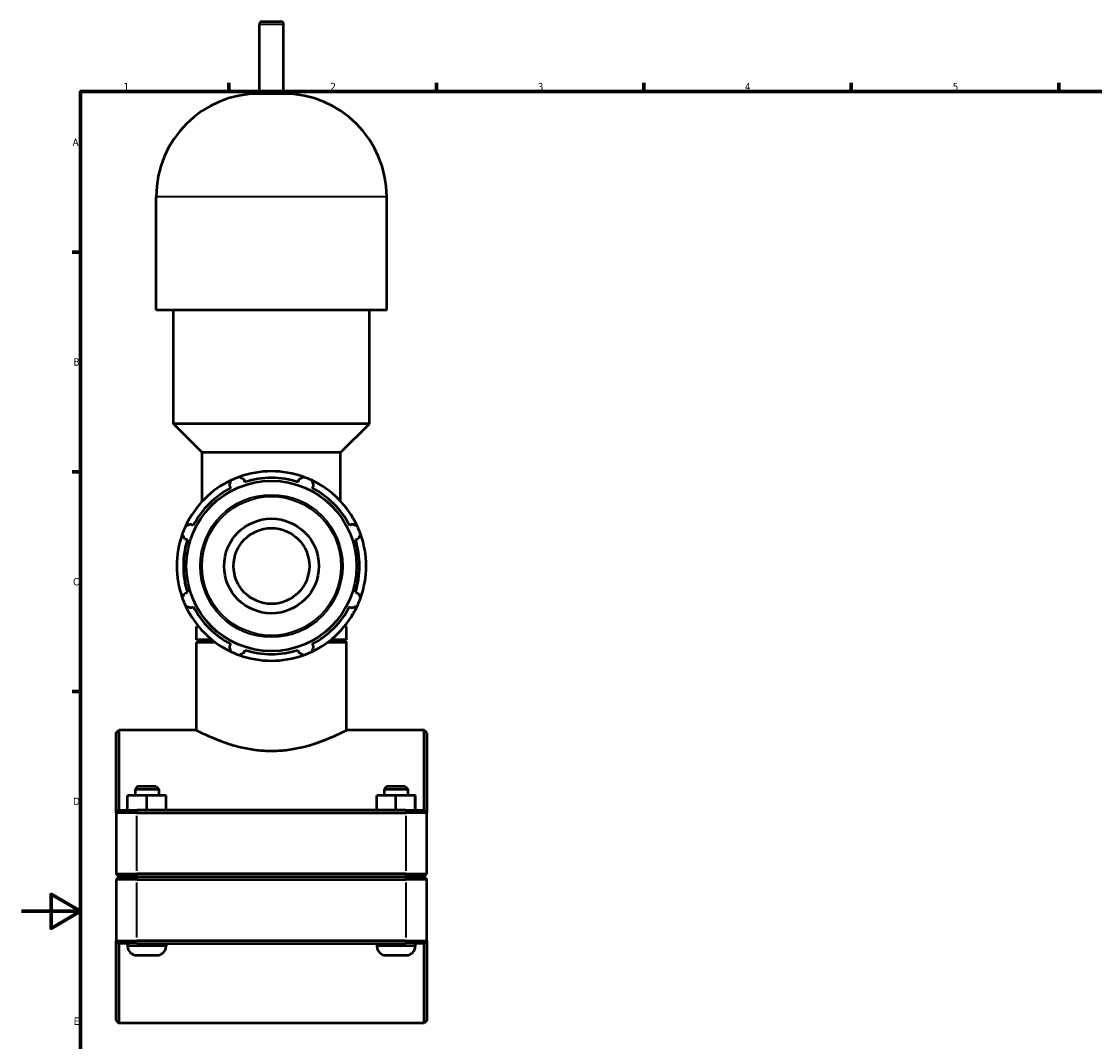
# Model space of a CAD drawing. Header units: millimetres. Extents: x 0 to 1021, y -20 to 1487.
# Tile 2 of 7: x 0 to 363, y 253 to 598. Entities that reach past the tile are written whole.
import ezdxf

# ---------------------------------------------------------------- set-up
doc = ezdxf.new("R2010")
doc.units = ezdxf.units.MM
for name, color, linetype, lineweight in [('Border (ISO)', 7, 'Continuous', 70), ('Visible (ISO)', 7, 'Continuous', 50), ('Visible Narrow (ISO)', 7, 'Continuous', 35)]:
    doc.layers.add(name, color=color, linetype=linetype, lineweight=lineweight)
doc.styles.add('Note Text (ISO)', font='tahoma.ttf')

# ---------------------------------------------------------------- blocks, each defined once
blk = doc.blocks.new('Borders Default Border')
at = {"layer": 'Border (ISO)'}
for p, q in [((70.08, 574), (70.08, 576.9)), ((140.17, 574), (140.17, 576.9)), ((210.25, 574), (210.25, 576.9)), ((280.33, 574), (280.33, 576.9)), ((350.42, 574), (350.42, 576.9)), ((20, 519.75), (17.1, 519.75)), ((20, 445.5), (17.1, 445.5)), ((20, 371.25), (17.1, 371.25))]:
    blk.add_line(p, q, dxfattribs=at)
at = {"layer": 'Border (ISO)', "flags": 128}
for points in [[(20, 20), (20, 574), (821, 574), (821, 20), (20, 20)], [(0, 297), (20, 297), (10, 302.77), (10, 291.23), (20, 297)]]:
    blk.add_lwpolyline(points, dxfattribs=at)
at = {"layer": 'Border (ISO)', "color": 232, "true_color": 0xca0064, "char_height": 2.5, "attachment_point": 7, "style": 'Note Text (ISO)'}
for s, insert in [('1', (34.48, 574.4)), ('2', (104.37, 574.4)), ('3', (174.43, 574.35)), ('4', (244.42, 574.4)), ('5', (314.64, 574.35)), ('A', (17.29, 555.62)), ('B', (17.59, 481.38)), ('C', (17.43, 407.08)), ('D', (17.43, 332.88)), ('E', (17.64, 258.63))]:
    blk.add_mtext(s, dxfattribs=dict(at, insert=insert))

msp = doc.modelspace()

# ---------------------------------------------------------------- linework, layer by layer
at = {"layer": 'Visible (ISO)'}
for p, q in [((80.364, 573.277), (80.364, 596.677)), ((81.364, 597.677), (87.553, 597.677)), ((88.553, 573.277), (88.553, 596.677)), ((88.553, 573.277), (80.364, 573.277)), ((45.507, 500.077), (45.507, 538.42)), ((123.411, 500.077), (123.411, 538.42)), ((123.411, 500.077), (45.507, 500.077)), ((51.349, 461.735), (51.349, 500.077)), ((117.568, 461.735), (117.568, 500.077)), ((117.568, 461.735), (51.349, 461.735)), ((61.087, 451.997), (51.349, 461.735)), ((107.83, 451.997), (117.568, 461.735)), ((107.83, 451.997), (61.087, 451.997)), ((61.087, 435.536), (61.087, 451.997)), ((107.83, 435.536), (107.83, 451.997)), ((75.51, 442.06), (75.221, 442.976)), ((93.696, 442.976), (93.408, 442.06)), ((70.274, 440.926), (70.717, 440.075)), ((98.2, 440.075), (98.643, 440.926)), ((58.061, 427.419), (57.21, 427.862)), ((111.708, 427.862), (110.856, 427.419)), ((55.16, 422.915), (56.076, 422.626)), ((112.841, 422.626), (113.757, 422.915)), ((56.076, 404.728), (55.16, 404.44)), ((113.757, 404.44), (112.841, 404.728)), ((57.21, 399.492), (58.061, 399.936)), ((110.856, 399.936), (111.708, 399.492)), ((59.804, 393.277), (59.14, 393.277)), ((59.14, 388.777), (59.14, 393.277)), ((109.777, 393.277), (109.113, 393.277)), ((109.777, 388.777), (109.777, 393.277)), ((64.359, 388.777), (59.14, 388.777)), ((60.04, 388.677), (59.14, 387.777)), ((60.04, 388.677), (64.484, 388.677)), ((104.434, 388.677), (108.877, 388.677)), ((109.777, 388.777), (104.558, 388.777)), ((108.877, 388.677), (109.777, 387.777)), ((59.14, 358.177), (59.14, 387.777)), ((65.665, 387.777), (59.14, 387.777)), ((70.717, 387.28), (70.274, 386.428)), ((75.221, 384.379), (75.51, 385.295)), ((93.408, 385.295), (93.696, 384.379)), ((98.643, 386.428), (98.2, 387.28)), ((109.777, 387.777), (103.252, 387.777)), ((109.777, 358.177), (109.777, 387.777)), ((31.959, 357.277), (32.859, 358.177)), ((31.959, 330.277), (31.959, 357.277)), ((32.859, 358.177), (32.859, 331.177)), ((59.14, 358.177), (32.859, 358.177)), ((136.059, 358.177), (109.777, 358.177)), ((136.059, 331.177), (136.059, 358.177)), ((136.959, 357.277), (136.059, 358.177)), ((136.959, 357.277), (136.959, 330.277)), ((39.259, 339.177), (38.359, 338.277)), ((38.359, 338.277), (46.359, 338.277)), ((38.359, 338.277), (38.359, 336.177)), ((45.459, 339.177), (39.259, 339.177)), ((45.459, 339.177), (46.359, 338.277)), ((46.359, 338.277), (46.359, 336.177)), ((123.459, 339.177), (122.559, 338.277)), ((122.559, 338.277), (130.559, 338.277)), ((122.559, 338.277), (122.559, 336.177)), ((129.659, 339.177), (123.459, 339.177)), ((129.659, 339.177), (130.559, 338.277)), ((130.559, 338.277), (130.559, 336.177)), ((35.839, 331.177), (35.839, 336.177)), ((42.318, 336.177), (35.839, 336.177)), ((42.318, 331.177), (42.318, 336.177)), ((48.838, 336.177), (42.318, 336.177)), ((48.838, 331.177), (48.838, 336.177)), ((48.879, 336.177), (48.838, 336.177)), ((48.879, 331.177), (48.879, 336.177)), ((120.039, 331.177), (120.039, 336.177)), ((126.518, 336.177), (120.039, 336.177)), ((126.518, 331.177), (126.518, 336.177)), ((133.038, 336.177), (126.518, 336.177)), ((133.038, 331.177), (133.038, 336.177)), ((133.079, 336.177), (133.038, 336.177)), ((133.079, 331.177), (133.079, 336.177)), ((32.859, 331.177), (31.959, 330.277)), ((39.009, 330.277), (31.959, 330.277)), ((31.959, 330.277), (31.959, 309.627)), ((32.859, 331.177), (39.009, 331.177)), ((129.909, 331.177), (39.009, 331.177)), ((39.009, 330.277), (129.909, 330.277)), ((129.909, 331.177), (136.059, 331.177)), ((136.959, 330.277), (129.909, 330.277)), ((136.059, 331.177), (136.959, 330.277)), ((136.959, 309.627), (136.959, 330.277)), ((32.859, 308.727), (31.959, 309.627)), ((31.959, 309.627), (39.009, 309.627)), ((32.859, 308.627), (31.959, 307.727)), ((39.009, 308.727), (32.859, 308.727)), ((32.859, 308.627), (39.009, 308.627)), ((35.859, 308.727), (35.859, 308.627)), ((129.909, 309.627), (39.009, 309.627)), ((39.009, 308.727), (129.909, 308.727)), ((129.909, 308.627), (39.009, 308.627)), ((48.859, 308.727), (48.859, 308.627)), ((120.059, 308.727), (120.059, 308.627)), ((129.909, 309.627), (136.959, 309.627)), ((136.059, 308.727), (129.909, 308.727)), ((129.909, 308.627), (136.059, 308.627)), ((133.059, 308.727), (133.059, 308.627)), ((136.059, 308.727), (136.959, 309.627)), ((136.059, 308.627), (136.959, 307.727)), ((39.009, 307.727), (31.959, 307.727)), ((31.959, 307.727), (31.959, 287.077)), ((39.009, 307.727), (129.909, 307.727)), ((136.959, 307.727), (129.909, 307.727)), ((136.959, 287.077), (136.959, 307.727)), ((31.959, 287.077), (39.009, 287.077)), ((31.959, 260.077), (31.959, 287.077)), ((32.859, 286.177), (31.959, 287.077)), ((129.909, 287.077), (39.009, 287.077)), ((129.909, 287.077), (136.959, 287.077)), ((136.059, 286.177), (136.959, 287.077)), ((136.959, 287.077), (136.959, 260.077)), ((32.859, 286.177), (32.859, 259.177)), ((39.009, 286.177), (32.859, 286.177)), ((35.859, 286.177), (35.859, 285.177)), ((39.009, 286.177), (129.909, 286.177)), ((48.859, 286.177), (48.859, 285.177)), ((120.059, 286.177), (120.059, 285.177)), ((136.059, 286.177), (129.909, 286.177)), ((133.059, 286.177), (133.059, 285.177)), ((136.059, 259.177), (136.059, 286.177)), ((38.859, 282.177), (45.859, 282.177)), ((123.059, 282.177), (130.059, 282.177)), ((31.959, 260.077), (32.859, 259.177)), ((136.059, 259.177), (32.859, 259.177)), ((136.959, 260.077), (136.059, 259.177))]:
    msp.add_line(p, q, dxfattribs=at)
for radius in [28.761, 16, 12.8]:
    msp.add_circle((84.459, 413.677), radius, dxfattribs=at)
for centre, radius, start, end in [((81.364, 596.677), 1, 90, 180), ((87.553, 596.677), 1, 0, 90), ((80.364, 538.42), 34.857, 90, 180), ((88.553, 538.42), 34.857, 0, 90), ((84.459, 413.677), 32, 115.20802, 154.79198), ((84.459, 413.677), 32, 109.79198, 115.20802), ((84.459, 413.677), 32, 70.20802, 109.79198), ((84.459, 413.677), 29.76, 72.5, 107.5), ((84.459, 413.677), 32, 64.79198, 70.20802), ((84.459, 413.677), 32, 25.20802, 64.79198), ((84.459, 413.677), 29.76, 117.5, 152.5), ((84.459, 413.677), 29.76, 27.5, 62.5), ((84.459, 413.677), 32, 160.20802, 199.79198), ((84.459, 413.677), 32, 154.79198, 160.20802), ((84.459, 413.677), 32, 19.79198, 25.20802), ((84.459, 413.677), 32, 340.20802, 19.79198), ((84.459, 413.677), 29.76, 162.5, 197.5), ((84.459, 413.677), 29.76, 342.5, 17.5), ((84.459, 413.677), 32, 199.79198, 205.20802), ((84.459, 413.677), 32, 334.79198, 340.20802), ((84.459, 413.677), 32, 205.20802, 244.79198), ((84.459, 413.677), 29.76, 207.5, 242.5), ((84.459, 413.677), 32, 295.20802, 334.79198), ((84.459, 413.677), 29.76, 297.5, 332.5), ((84.459, 413.677), 32, 244.79198, 250.20802), ((84.459, 413.677), 29.76, 252.5, 287.5), ((84.459, 413.677), 32, 289.79198, 295.20802), ((84.459, 413.677), 32, 250.20802, 289.79198), ((38.859, 285.177), 3, 180, 270), ((45.859, 285.177), 3, 270, 0), ((123.059, 285.177), 3, 180, 270), ((130.059, 285.177), 3, 270, 0)]:
    msp.add_arc(centre, radius, start, end, dxfattribs=at)
for points, weights in [([(70.274, 440.926), (70.546, 441.761), (70.83, 442.63)], [1.00139794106, 1.00110742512, 1]), ([(73.623, 443.787), (74.438, 443.373), (75.221, 442.976)], [1, 1.00110742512, 1.00139794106]), ([(93.696, 442.976), (94.479, 443.373), (95.294, 443.787)], [1.00139794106, 1.00110742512, 1]), ([(98.088, 442.63), (98.371, 441.761), (98.643, 440.926)], [1, 1.00110742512, 1.00139794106]), ([(55.506, 427.306), (56.375, 427.59), (57.21, 427.862)], [1, 1.00110742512, 1.00139794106]), ([(111.708, 427.862), (112.542, 427.59), (113.411, 427.306)], [1.00139794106, 1.00110742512, 1]), ([(55.16, 422.915), (54.763, 423.698), (54.349, 424.513)], [1.00139794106, 1.00110742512, 1]), ([(114.568, 424.513), (114.154, 423.698), (113.757, 422.915)], [1, 1.00110742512, 1.00139794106]), ([(54.349, 402.842), (54.763, 403.657), (55.16, 404.44)], [1, 1.00110742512, 1.00139794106]), ([(113.757, 404.44), (114.154, 403.657), (114.568, 402.842)], [1.00139794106, 1.00110742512, 1]), ([(57.21, 399.492), (56.375, 399.765), (55.506, 400.048)], [1.00139794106, 1.00110742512, 1]), ([(113.411, 400.048), (112.542, 399.765), (111.708, 399.492)], [1, 1.00110742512, 1.00139794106]), ([(70.83, 384.725), (70.546, 385.594), (70.274, 386.428)], [1, 1.00110742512, 1.00139794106]), ([(75.221, 384.379), (74.438, 383.982), (73.623, 383.568)], [1.00139794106, 1.00110742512, 1]), ([(95.294, 383.568), (94.479, 383.982), (93.696, 384.379)], [1, 1.00110742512, 1.00139794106]), ([(98.643, 386.428), (98.371, 385.594), (98.088, 384.725)], [1.00139794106, 1.00110742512, 1])]:
    msp.add_rational_spline(points, weights, degree=2, dxfattribs=at)
msp.add_open_spline([(59.14, 358.177), (59.14, 358.177), (59.298, 358.096), (59.954, 357.765), (60.451, 357.516), (61.753, 356.89), (62.559, 356.512), (64.407, 355.694), (65.45, 355.255), (67.664, 354.396), (68.917, 353.944), (71.651, 353.08), (73.132, 352.668), (76.238, 351.973), (77.866, 351.689), (81.163, 351.308), (82.832, 351.212), (86.085, 351.212), (87.754, 351.308), (91.051, 351.689), (92.679, 351.973), (95.785, 352.668), (97.267, 353.08), (100, 353.944), (101.253, 354.396), (103.467, 355.255), (104.51, 355.694), (106.359, 356.512), (107.164, 356.89), (108.466, 357.516), (108.963, 357.765), (109.619, 358.096), (109.777, 358.177), (109.777, 358.177)], degree=3, knots=[3.8971381, 3.8971381, 3.8971381, 3.8971381, 4.3835423, 4.3835423, 4.8699466, 4.8699466, 5.3563508, 5.3563508, 5.842755, 5.842755, 6.3306353, 6.3306353, 6.8185156, 6.8185156, 7.3063959, 7.3063959, 7.7942762, 7.7942762, 8.2821565, 8.2821565, 8.7700368, 8.7700368, 9.2579171, 9.2579171, 9.7457974, 9.7457974, 10.2322016, 10.2322016, 10.7186059, 10.7186059, 11.2050101, 11.2050101, 11.6914143, 11.6914143, 11.6914143, 11.6914143], dxfattribs=at)
at = {"layer": 'Visible Narrow (ISO)'}
for p, q in [((88.503, 596.677), (80.414, 596.677)), ((122.931, 538.42), (45.986, 538.42)), ((39.009, 331.132), (39.009, 330.322)), ((129.909, 331.132), (129.909, 330.322)), ((39.009, 310.66), (39.009, 329.245)), ((129.909, 329.245), (129.909, 310.66)), ((39.009, 308.772), (39.009, 309.582)), ((39.009, 308.582), (39.009, 307.772)), ((129.909, 308.772), (129.909, 309.582)), ((129.909, 308.582), (129.909, 307.772)), ((39.009, 288.11), (39.009, 306.695)), ((129.909, 306.695), (129.909, 288.11)), ((39.009, 286.222), (39.009, 287.032)), ((129.909, 286.222), (129.909, 287.032)), ((48.779, 285.177), (35.939, 285.177)), ((132.979, 285.177), (120.139, 285.177))]:
    msp.add_line(p, q, dxfattribs=at)
for radius in [24.093, 23.463]:
    msp.add_circle((84.459, 413.677), radius, dxfattribs=at)

# ---------------------------------------------------------------- block references
msp.add_blockref('Borders Default Border', (0, 0))

doc.saveas('drawing.dxf')
